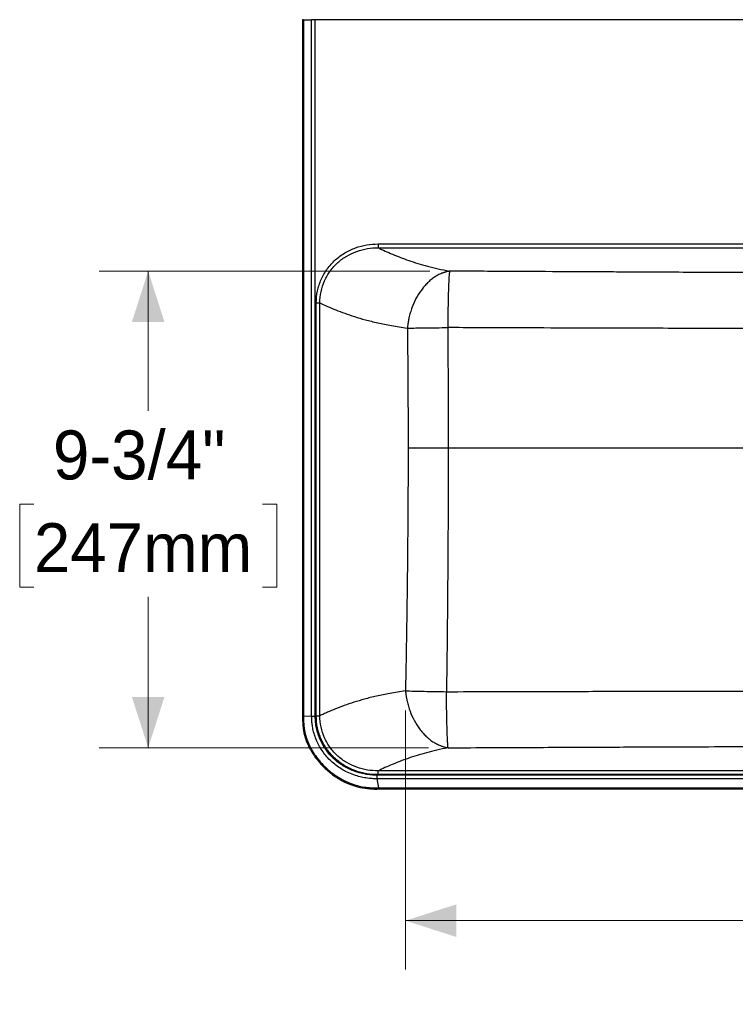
# Model space of a CAD drawing. Header units: inches. Extents: x 0.3 to 10.8, y 1.5 to 7.9.
# Tile 2 of 4: x 0.3 to 2.1, y 4.1 to 6.6. Entities that reach past the tile are written whole.
import ezdxf

# ---------------------------------------------------------------- set-up
doc = ezdxf.new("R2010")
doc.units = ezdxf.units.IN
doc.header["$MEASUREMENT"] = 0
doc.linetypes.add('SLD-Solid', pattern=[0])
doc.styles.add('SLDTEXTSTYLE0', font='txt')
doc.dimstyles.new('SLDDIMSTYLE0', dxfattribs={"dimtxt": 0.125, "dimasz": 0.13, "dimexe": 0, "dimexo": 0.0625, "dimgap": 0.03125, "dimtad": 0, "dimtih": 1, "dimtoh": 1, "dimdec": 6, "dimlfac": 8, "dimrnd": 1e-09, "dimzin": 12, "dimdsep": 46, "dimlunit": 5, "dimtxsty": 'SLDTEXTSTYLE0', "dimsah": 1, "dimcen": 0.09, "dimadec": 0, "dimazin": 3, "dimtfac": 1, "dimtdec": 0, "dimtofl": 0, "dimtmove": 0, "dimatfit": 3, "dimfxl": 1, "dimfrac": 2, "dimtolj": 1, "dimtzin": 12, "dimarcsym": 0})

# ---------------------------------------------------------------- blocks, each defined once
blk = doc.blocks.new('_D_7')
at = {"color": 7, "linetype": 'SLD-Solid', "lineweight": 18, "transparency": 16777216}
for p, q in [((1.3008, 4.84), (1.3008, 4.1784)), ((3.7071, 4.84), (3.7071, 4.1784)), ((1.3008, 4.3034), (2.1625, 4.3034)), ((2.3029, 4.3028), (2.2667, 4.3028)), ((2.2667, 4.3028), (2.2667, 4.0903)), ((2.8866, 4.3028), (2.9229, 4.3028)), ((2.9229, 4.3028), (2.9229, 4.0903)), ((3.7071, 4.3034), (3.027, 4.3034)), ((2.2667, 4.0903), (2.3029, 4.0903)), ((2.9229, 4.0903), (2.8866, 4.0903))]:
    blk.add_line(p, q, dxfattribs=at)
for points in [[(1.3008, 4.3034), (1.4308, 4.2617), (1.4308, 4.345)], [(3.7071, 4.3034), (3.5771, 4.345), (3.5771, 4.2617)]]:
    blk.add_solid(points, dxfattribs=at)
at = {"color": 7, "linetype": 'SLD-Solid', "lineweight": 18, "transparency": 16777216, "char_height": 0.125, "attachment_point": 1, "style": 'SLDTEXTSTYLE0'}
for s, insert in [('19-1/4"', (2.3057, 4.4906)), ('489mm', (2.3029, 4.254))]:
    blk.add_mtext(s, dxfattribs=dict(at, insert=insert))
blk = doc.blocks.new('_D_8')
at = {"color": 7, "linetype": 'SLD-Solid', "lineweight": 18, "transparency": 16777216}
for p, q in [((1.3632, 5.9611), (0.5188, 5.9611)), ((0.6438, 5.9611), (0.6438, 5.6044)), ((0.352, 5.3667), (0.3157, 5.3667)), ((0.3157, 5.3667), (0.3157, 5.1542)), ((0.9357, 5.3667), (0.9719, 5.3667)), ((0.9719, 5.3667), (0.9719, 5.1542)), ((0.3157, 5.1542), (0.352, 5.1542)), ((0.9719, 5.1542), (0.9357, 5.1542)), ((0.6438, 4.7446), (0.6438, 5.13)), ((1.3595, 4.7446), (0.5188, 4.7446))]:
    blk.add_line(p, q, dxfattribs=at)
for points in [[(0.6438, 5.9611), (0.6021, 5.8311), (0.6855, 5.8311)], [(0.6438, 4.7446), (0.6855, 4.8746), (0.6021, 4.8746)]]:
    blk.add_solid(points, dxfattribs=at)
at = {"color": 7, "linetype": 'SLD-Solid', "lineweight": 18, "transparency": 16777216, "char_height": 0.125, "attachment_point": 1, "style": 'SLDTEXTSTYLE0'}
for s, insert in [('9-3/4"', (0.4006, 5.5545)), ('247mm', (0.352, 5.3178))]:
    blk.add_mtext(s, dxfattribs=dict(at, insert=insert))

msp = doc.modelspace()

# ---------------------------------------------------------------- linework, layer by layer
at = {"color": 7, "linetype": 'SLD-Solid', "lineweight": 25}
for p, q in [((1.03783434, 6.60280832), (1.03783434, 4.82750477)), ((1.04040583, 6.60280832), (1.04040583, 4.82750502)), ((1.04040583, 6.60280832), (1.06120208, 6.60280832)), ((1.06120209, 4.82547838), (1.06120208, 6.60280832)), ((1.07043159, 4.82547838), (1.07043158, 6.60280832)), ((3.93747688, 6.60280832), (1.07043158, 6.60280832)), ((1.23081612, 6.03035851), (3.77709223, 6.03035851)), ((1.23081623, 6.02066552), (3.77709223, 6.02066552)), ((1.07305949, 4.82640031), (1.07305949, 5.87997551)), ((1.08230462, 4.82640031), (1.08230462, 5.87997551)), ((1.40985337, 5.51028863), (2.26406214, 5.51028863)), ((1.03783434, 4.82750477), (1.03783439, 4.82647227)), ((1.04040588, 4.8264734), (1.06120209, 4.82547838)), ((3.77934769, 4.67472603), (1.22856074, 4.67472603)), ((3.77709223, 4.6857103), (1.23081623, 4.6857103)), ((3.77709223, 4.67601731), (1.23081623, 4.67601731)), ((1.23293255, 4.64207384), (1.22856073, 4.66543549)), ((3.77934772, 4.66543547), (1.22856074, 4.66543549)), ((1.23292842, 4.63940796), (1.23514691, 4.63940756)), ((1.23514691, 4.64207335), (3.77276156, 4.64207335)), ((1.23514691, 4.63940756), (3.77276155, 4.63940756))]:
    msp.add_line(p, q, dxfattribs=at)
at = {"color": 7, "linetype": 'SLD-Solid', "lineweight": 25, "flags": 128}
msp.add_lwpolyline([(1.04040583, 4.82750477), (1.04040584, 4.82692722), (1.04040588, 4.8264734)], dxfattribs=at)
at = {"color": 7, "linetype": 'SLD-Solid', "lineweight": 25}
for points, knots in [([(1.04040583, 6.60280832), (1.03988702, 6.60280832), (1.03884938, 6.60280832), (1.03796476, 6.60280832), (1.0378986, 6.60280832), (1.03786748, 6.60280832)], [0, 0, 0, 0, 0.3462555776, 0.6925205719, 1, 1, 1, 1]), ([(1.07043158, 6.60280832), (1.06875632, 6.60280832), (1.06708152, 6.60280832), (1.06393967, 6.60280832), (1.06247298, 6.60280832), (1.06120208, 6.60280832)], [0, 0, 0, 0, 0.5, 0.5, 1, 1, 1, 1]), ([(1.07305948, 5.87997559), (1.07305949, 5.89015801), (1.07408986, 5.90040813), (1.07828498, 5.92055499), (1.08145077, 5.93044847), (1.08981406, 5.94936066), (1.09501082, 5.95837544), (1.10713545, 5.97506298), (1.11406048, 5.98273521), (1.12922545, 5.99644081), (1.13746203, 6.00247412), (1.1548043, 6.01276874), (1.16390932, 6.01703218), (1.18258863, 6.02378585), (1.19216177, 6.02627756), (1.2114476, 6.02956323), (1.2211619, 6.03035851), (1.23081612, 6.03035852)], [0, 0, 0, 0, 0.125, 0.125, 0.25, 0.25, 0.375, 0.375, 0.5, 0.5, 0.625, 0.625, 0.75, 0.75, 0.875, 0.875, 1, 1, 1, 1]), ([(1.08230462, 5.87997558), (1.08227036, 5.88953814), (1.08320903, 5.89916077), (1.08710334, 5.91806682), (1.09005993, 5.92734779), (1.09789498, 5.94508074), (1.1027727, 5.9535293), (1.11416818, 5.9691603), (1.1206831, 5.97634204), (1.13495986, 5.98916192), (1.14271928, 5.99480007), (1.15906513, 6.00440902), (1.16765014, 6.00838184), (1.18527173, 6.01466038), (1.19430799, 6.01696753), (1.21251917, 6.01998632), (1.22169377, 6.02069939), (1.23081613, 6.02066553)], [0, 0, 0, 0, 0.125, 0.125, 0.25, 0.25, 0.375, 0.375, 0.5, 0.5, 0.625, 0.625, 0.75, 0.75, 0.875, 0.875, 1, 1, 1, 1]), ([(1.23081612, 6.03035852), (1.23081612, 6.02921329), (1.23081613, 6.02806834), (1.23081613, 6.02591601), (1.23081613, 6.02490916), (1.23081613, 6.02315457), (1.23081613, 6.02240726), (1.23081613, 6.02126203), (1.23081613, 6.02086439), (1.23081613, 6.02066552)], [0, 0, 0, 0, 0.25, 0.25, 0.5, 0.5, 0.75, 0.75, 1, 1, 1, 1]), ([(1.23081623, 6.02066552), (1.24257222, 6.01509874), (1.25474176, 6.00956229), (1.28063448, 5.99870566), (1.29436133, 5.99338338), (1.32401541, 5.98315112), (1.33994387, 5.97824191), (1.37449707, 5.96909051), (1.393115, 5.96485259), (1.41320769, 5.9610862)], [0, 0, 0, 0, 0.25, 0.25, 0.5, 0.5, 0.75, 0.75, 1, 1, 1, 1]), ([(1.41320769, 5.9610862), (1.41256059, 5.96097763), (1.41127669, 5.96076221), (1.40936668, 5.96038391), (1.40748875, 5.95997103), (1.40564348, 5.95952173), (1.40383137, 5.9590393), (1.40205285, 5.95852567), (1.40030823, 5.95798306), (1.39859775, 5.95741359), (1.39692157, 5.95681933), (1.39527974, 5.95620231), (1.39086301, 5.95444999), (1.38394129, 5.95117815), (1.37452009, 5.94548246), (1.3655977, 5.9388502), (1.35690539, 5.93107215), (1.34880895, 5.92248272), (1.33849316, 5.9095917), (1.32730097, 5.89172556), (1.31841351, 5.87169606), (1.31295144, 5.85509281), (1.31028049, 5.84472355), (1.30864273, 5.83688129), (1.30768592, 5.83161757), (1.30686962, 5.82633401), (1.30618017, 5.8210231), (1.30583992, 5.81747165), (1.30566935, 5.8156913)], [0, 0, 0, 0, 0.0123540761, 0.0245115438, 0.0364721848, 0.0482358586, 0.0598025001, 0.071172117, 0.0823447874, 0.0933206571, 0.1040999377, 0.1146829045, 0.125069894, 0.1897235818, 0.2500908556, 0.3143263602, 0.3751090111, 0.4390231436, 0.5001316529, 0.628447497, 0.7499145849, 0.8126890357, 0.8749356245, 0.899956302, 0.9249053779, 0.9498508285, 0.974860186, 1, 1, 1, 1]), ([(1.41320769, 5.9610862), (1.41294507, 5.95960436), (1.41268245, 5.95739144), (1.41216509, 5.95156952), (1.41191035, 5.94796066), (1.41141641, 5.93945538), (1.4111772, 5.93455909), (1.4107215, 5.92362582), (1.41050502, 5.91758895), (1.41010124, 5.90455579), (1.40991396, 5.89755971), (1.40957424, 5.882818), (1.4094218, 5.87507262), (1.40915632, 5.8590649), (1.40904328, 5.85080281), (1.40886002, 5.83400969), (1.40878979, 5.8254789), (1.40874202, 5.81694171)], [0, 0, 0, 0, 0.125, 0.125, 0.25, 0.25, 0.375, 0.375, 0.5, 0.5, 0.625, 0.625, 0.75, 0.75, 0.875, 0.875, 1, 1, 1, 1]), ([(3.594701, 5.9610862), (3.54218813, 5.96080556), (3.49063369, 5.96053147), (3.39085784, 5.96000478), (3.34265284, 5.95975227), (3.27409808, 5.95939683), (3.25187876, 5.95928227), (3.20887538, 5.95906192), (3.18809082, 5.95895613), (3.14805929, 5.95875387), (3.12881182, 5.9586574), (3.09190401, 5.95847398), (3.07424712, 5.95838705), (3.02363963, 5.95814035), (2.99304804, 5.95799464), (2.93737019, 5.95773577), (2.91227748, 5.95762257), (2.86647248, 5.95742206), (2.84573701, 5.95733463), (2.80750565, 5.95717926), (2.79001511, 5.95711136), (2.75746291, 5.95699055), (2.74240277, 5.95693765), (2.7140926, 5.95684354), (2.70084409, 5.95680233), (2.67569299, 5.95672922), (2.66379089, 5.95669732), (2.64098598, 5.95664115), (2.63008447, 5.95661688), (2.60900422, 5.95657477), (2.59882574, 5.95655694), (2.57896634, 5.95652688), (2.56928566, 5.95651466), (2.54072055, 5.95648562), (2.52231866, 5.95647637), (2.48552793, 5.95647639), (2.46714358, 5.95648566), (2.42907695, 5.95652437), (2.40940687, 5.95655378), (2.37777729, 5.95661698), (2.36687562, 5.95664126), (2.34407503, 5.95669743), (2.33217649, 5.95672933), (2.30702584, 5.95680245), (2.29377647, 5.95684366), (2.2654651, 5.95693779), (2.2504034, 5.9569907), (2.21784628, 5.95711154), (2.2003526, 5.95717946), (2.16211498, 5.95733486), (2.14137444, 5.95742232), (2.095566, 5.95762287), (2.07048242, 5.95773603), (2.01485478, 5.95799466), (1.98429848, 5.95814021), (1.93370883, 5.95838682), (1.91605978, 5.95847371), (1.87916451, 5.95865706), (1.85991753, 5.95875353), (1.81986487, 5.95895589), (1.79905844, 5.95906179), (1.75601373, 5.95928235), (1.73377893, 5.95939699), (1.66520443, 5.95975254), (1.6169951, 5.96000507), (1.54217654, 5.96040002), (1.51682052, 5.96053436), (1.46546189, 5.9608073), (1.43946016, 5.9609459), (1.41320769, 5.9610862)], [0, 0, 0, 0, 0.03125, 0.03125, 0.0625, 0.0625, 0.078125, 0.078125, 0.09375, 0.09375, 0.109375, 0.109375, 0.125, 0.125, 0.15625, 0.15625, 0.1875, 0.1875, 0.21875, 0.21875, 0.25, 0.25, 0.28125, 0.28125, 0.3125, 0.3125, 0.34375, 0.34375, 0.375, 0.375, 0.40625, 0.40625, 0.4375, 0.4375, 0.5, 0.5, 0.5625, 0.5625, 0.625, 0.625, 0.65625, 0.65625, 0.6875, 0.6875, 0.71875, 0.71875, 0.75, 0.75, 0.78125, 0.78125, 0.8125, 0.8125, 0.84375, 0.84375, 0.875, 0.875, 0.890625, 0.890625, 0.90625, 0.90625, 0.921875, 0.921875, 0.9375, 0.9375, 0.96875, 0.96875, 0.984375, 0.984375, 1, 1, 1, 1]), ([(1.07305948, 5.87997559), (1.07506178, 5.87997558), (1.0770595, 5.87997558), (1.08034116, 5.87997558), (1.08161767, 5.87997558), (1.08230462, 5.87997558)], [0, 0, 0, 0, 0.5, 0.5, 1, 1, 1, 1]), ([(1.08230463, 5.87997559), (1.09500035, 5.87400402), (1.10833297, 5.8680449), (1.1373841, 5.85633396), (1.15309952, 5.85058019), (1.1794812, 5.84227544), (1.18874492, 5.83956229), (1.20841522, 5.83428239), (1.21882228, 5.83171559), (1.24101094, 5.82676798), (1.25279273, 5.82438746), (1.27796503, 5.8198568), (1.29135547, 5.81770705), (1.30566876, 5.81569139)], [0, 0, 0, 0, 0.25, 0.25, 0.5, 0.5, 0.625, 0.625, 0.75, 0.75, 0.875, 0.875, 1, 1, 1, 1]), ([(1.30566935, 5.8156914), (1.31229249, 5.81580714), (1.3196093, 5.81592288), (1.33534954, 5.81614991), (1.34377257, 5.8162612), (1.36140133, 5.81647504), (1.37060661, 5.81657759), (1.38944581, 5.81677002), (1.39907926, 5.81685989), (1.40874177, 5.8169417)], [0, 0, 0, 0, 0.25, 0.25, 0.5, 0.5, 0.75, 0.75, 1, 1, 1, 1]), ([(1.40874171, 5.81694171), (1.40883215, 5.80380637), (1.4090127, 5.77758393), (1.40931259, 5.72571241), (1.40960368, 5.6617086), (1.40977346, 5.59825042), (1.40984424, 5.54790429), (1.40985033, 5.52282588), (1.40985337, 5.51028863)], [0, 0, 0, 0, 0.1285083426, 0.2565448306, 0.5074712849, 0.7546620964, 0.8773502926, 1, 1, 1, 1]), ([(3.59916667, 5.8169417), (3.54663848, 5.81671579), (3.49506594, 5.81650253), (3.39524591, 5.81611177), (3.3470148, 5.81593436), (3.27841276, 5.8157023), (3.25617634, 5.81563062), (3.21313578, 5.81549928), (3.19233114, 5.8154396), (3.15225624, 5.81533234), (3.13298549, 5.81528475), (3.09602776, 5.81520127), (3.07834424, 5.81516537), (3.02765187, 5.81507389), (2.99699692, 5.81503453), (2.94117945, 5.81498878), (2.91601053, 5.81498228), (2.87004151, 5.81499122), (2.8492182, 5.81500662), (2.8108005, 5.81505064), (2.79321147, 5.81507928), (2.76045279, 5.81514333), (2.74528464, 5.81517875), (2.71675013, 5.81525169), (2.70338528, 5.81528921), (2.67799427, 5.81536296), (2.6659686, 5.81539919), (2.64291052, 5.81546788), (2.63187942, 5.81550034), (2.6105351, 5.81555967), (2.60022214, 5.81558656), (2.58009, 5.81563349), (2.57027107, 5.81565354), (2.54128749, 5.81570215), (2.5226018, 5.81571901), (2.48524385, 5.81571901), (2.46657598, 5.81570214), (2.42795171, 5.81563727), (2.40800752, 5.81558923), (2.37598178, 5.8155002), (2.36495053, 5.81546775), (2.34189686, 5.81539907), (2.32987481, 5.81536284), (2.3044843, 5.8152891), (2.29111861, 5.81525157), (2.26258293, 5.81517865), (2.24741326, 5.81514323), (2.21464966, 5.8150792), (2.19705748, 5.81505057), (2.15863353, 5.81500657), (2.13780517, 5.81499119), (2.09183273, 5.81498229), (2.066673, 5.81498883), (2.01090587, 5.81503456), (1.98028629, 5.81507385), (1.92961177, 5.81516528), (1.91193612, 5.81520115), (1.87499094, 5.81528459), (1.85572066, 5.81533216), (1.8156246, 5.81543946), (1.79479806, 5.8154992), (1.75171614, 5.81563067), (1.7294642, 5.8157024), (1.66084162, 5.81593454), (1.61260479, 5.81611198), (1.53775312, 5.81640505), (1.51238745, 5.81650719), (1.46101157, 5.81671907), (1.43500215, 5.81682879), (1.40874202, 5.81694171)], [0, 0, 0, 0, 0.03125, 0.03125, 0.0625, 0.0625, 0.078125, 0.078125, 0.09375, 0.09375, 0.109375, 0.109375, 0.125, 0.125, 0.15625, 0.15625, 0.1875, 0.1875, 0.21875, 0.21875, 0.25, 0.25, 0.28125, 0.28125, 0.3125, 0.3125, 0.34375, 0.34375, 0.375, 0.375, 0.40625, 0.40625, 0.4375, 0.4375, 0.5, 0.5, 0.5625, 0.5625, 0.625, 0.625, 0.65625, 0.65625, 0.6875, 0.6875, 0.71875, 0.71875, 0.75, 0.75, 0.78125, 0.78125, 0.8125, 0.8125, 0.84375, 0.84375, 0.875, 0.875, 0.890625, 0.890625, 0.90625, 0.90625, 0.921875, 0.921875, 0.9375, 0.9375, 0.96875, 0.96875, 0.984375, 0.984375, 1, 1, 1, 1]), ([(1.30737867, 5.51028854), (1.30737867, 5.41420716), (1.30686469, 5.31814177), (1.30525899, 5.16580576), (1.30458331, 5.1136583), (1.30292962, 5.00523894), (1.30195104, 4.94895048), (1.30081181, 4.88999027)], [0, 0, 0, 0, 0.5, 0.5, 0.75, 0.75, 1, 1, 1, 1]), ([(1.30737868, 5.51028887), (1.31398611, 5.51028887), (1.32127491, 5.51028887), (1.33693967, 5.51028887), (1.3453152, 5.51028887), (1.36283549, 5.51028887), (1.37197983, 5.51028887), (1.39069096, 5.51028887), (1.40025733, 5.51028887), (1.4098534, 5.51028887)], [0, 0, 0, 0, 0.25, 0.25, 0.5, 0.5, 0.75, 0.75, 1, 1, 1, 1]), ([(1.40985339, 5.51028863), (1.4098534, 5.41379811), (1.40952347, 5.31732385), (1.40847405, 5.16440592), (1.40803058, 5.11206981), (1.40693481, 5.00328853), (1.40628203, 4.94682667), (1.40551381, 4.88770344)], [0, 0, 0, 0, 0.5, 0.5, 0.75, 0.75, 1, 1, 1, 1]), ([(1.30081181, 4.88999027), (1.28681168, 4.88795949), (1.27372159, 4.88580043), (1.24912433, 4.88126562), (1.23761847, 4.87889053), (1.21594999, 4.87396748), (1.20578465, 4.87141917), (1.18656472, 4.86618747), (1.17751046, 4.86350419), (1.15171637, 4.85530386), (1.13633286, 4.84963771), (1.11497643, 4.84099836), (1.10814792, 4.8380951), (1.0982353, 4.83372119), (1.09498517, 4.83225957), (1.09018045, 4.83006424), (1.08858975, 4.82933159), (1.08543214, 4.82786668), (1.08386679, 4.82713512), (1.08230462, 4.82640027)], [0, 0, 0, 0, 0.125, 0.125, 0.25, 0.25, 0.375, 0.375, 0.5, 0.5, 0.75, 0.75, 0.875, 0.875, 0.9375, 0.9375, 0.96875, 0.96875, 1, 1, 1, 1]), ([(1.30081181, 4.88999027), (1.30747365, 4.88977772), (1.31486381, 4.88956518), (1.33080669, 4.88914857), (1.33935893, 4.88894451), (1.35728425, 4.88855303), (1.36665686, 4.8883656), (1.38584882, 4.88801488), (1.39566769, 4.88785158), (1.40551381, 4.8877036)], [0, 0, 0, 0, 0.25, 0.25, 0.5, 0.5, 0.75, 0.75, 1, 1, 1, 1]), ([(1.30081186, 4.88999028), (1.30089383, 4.88909743), (1.30105749, 4.88731464), (1.30134873, 4.8846452), (1.30167245, 4.88198459), (1.30203171, 4.879332), (1.30242547, 4.87668661), (1.30285398, 4.87404759), (1.30331726, 4.87141411), (1.30381555, 4.86878536), (1.30434922, 4.8661605), (1.30567313, 4.86006593), (1.308142, 4.85055287), (1.31366073, 4.83392276), (1.32264307, 4.81388366), (1.33396167, 4.79600975), (1.34438712, 4.78312917), (1.35257977, 4.77453937), (1.36137186, 4.76676808), (1.37040263, 4.76014088), (1.37993385, 4.75445669), (1.3873966, 4.75098065), (1.39281772, 4.74891049), (1.39594941, 4.74783563), (1.39919374, 4.74685005), (1.40254918, 4.74596976), (1.40601325, 4.74519463), (1.40835868, 4.74479707), (1.40954831, 4.74459543)], [0, 0, 0, 0, 0.0125971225, 0.0251533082, 0.037676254, 0.0501737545, 0.0626536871, 0.0751239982, 0.0875926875, 0.100067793, 0.1125573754, 0.1250695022, 0.1873506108, 0.2500903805, 0.3717740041, 0.4998724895, 0.5610350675, 0.6248949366, 0.6857284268, 0.7499128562, 0.8103378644, 0.8749335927, 0.8941834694, 0.9140697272, 0.9345939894, 0.9557571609, 0.9775593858, 1, 1, 1, 1]), ([(1.40551387, 4.88770354), (1.444098, 4.88782945), (1.48169464, 4.8879457), (1.55456093, 4.88815755), (1.5898238, 4.88825317), (1.65775919, 4.88842387), (1.6904335, 4.88849897), (1.7531384, 4.88863004), (1.78317079, 4.88868602), (1.84067743, 4.88878118), (1.86815034, 4.88882037), (1.9207254, 4.88888477), (1.94583375, 4.88891001), (2.01800979, 4.88896916), (2.0619216, 4.88898671), (2.14357399, 4.88899891), (2.18135135, 4.88899359), (2.25283419, 4.88897517), (2.28653337, 4.88896202), (2.35144866, 4.88893753), (2.38266198, 4.88892615), (2.44391884, 4.88891043), (2.4739513, 4.88890606), (2.53400704, 4.88890604), (2.56402781, 4.8889104), (2.62526095, 4.88892614), (2.65647076, 4.88893753), (2.72138109, 4.88896202), (2.75507773, 4.88897517), (2.82656693, 4.8889936), (2.86435355, 4.88899891), (2.94600435, 4.8889867), (2.98989368, 4.88896916), (3.06205418, 4.88891002), (3.08715993, 4.8888848), (3.13973294, 4.88882041), (3.1672041, 4.88878123), (3.22471651, 4.88868606), (3.25475785, 4.88863006), (3.31749162, 4.88849894), (3.35018579, 4.88842379), (3.41815008, 4.888253), (3.4534165, 4.88815734), (3.52625635, 4.88794554), (3.56382939, 4.88782946), (3.60239419, 4.88770366)], [0, 0, 0, 0, 0.03125, 0.03125, 0.0625, 0.0625, 0.09375, 0.09375, 0.125, 0.125, 0.15625, 0.15625, 0.1875, 0.1875, 0.25, 0.25, 0.3125, 0.3125, 0.375, 0.375, 0.4375, 0.4375, 0.5, 0.5, 0.5625, 0.5625, 0.625, 0.625, 0.6875, 0.6875, 0.75, 0.75, 0.8125, 0.8125, 0.84375, 0.84375, 0.875, 0.875, 0.90625, 0.90625, 0.9375, 0.9375, 0.96875, 0.96875, 1, 1, 1, 1]), ([(1.40954831, 4.74459543), (1.40931194, 4.74606989), (1.40907557, 4.74826805), (1.40860985, 4.7540466), (1.4083805, 4.75762691), (1.40793564, 4.76606337), (1.40772014, 4.77091941), (1.40730937, 4.78176307), (1.40711411, 4.78775053), (1.40674963, 4.80067913), (1.40658042, 4.80762007), (1.40627307, 4.82224938), (1.40613493, 4.82993754), (1.40589384, 4.8458328), (1.40579088, 4.85403968), (1.40562322, 4.87072852), (1.4055585, 4.87921022), (1.40551387, 4.88770344)], [0, 0, 0, 0, 0.125, 0.125, 0.25, 0.25, 0.375, 0.375, 0.5, 0.5, 0.625, 0.625, 0.75, 0.75, 0.875, 0.875, 1, 1, 1, 1]), ([(1.03783439, 4.82647226), (1.03790526, 4.81800463), (1.03804487, 4.80132315), (1.04225798, 4.77707102), (1.04992106, 4.75499454), (1.06074075, 4.733966), (1.07376352, 4.71519693), (1.08814017, 4.6988971), (1.1008988, 4.68692062), (1.11213993, 4.67783514), (1.12184976, 4.67089555), (1.13171036, 4.66465131), (1.14345283, 4.65813831), (1.15898145, 4.65102234), (1.17958836, 4.64421477), (1.20491203, 4.63967439), (1.2232352, 4.63950014), (1.23292843, 4.63940795)], [0, 0, 0, 0, 0.0839755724, 0.1654342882, 0.2430785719, 0.3151130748, 0.3996066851, 0.4691768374, 0.5305501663, 0.5731142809, 0.6125980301, 0.6489780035, 0.6889379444, 0.7458368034, 0.8183146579, 0.9038857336, 1, 1, 1, 1]), ([(1.04040583, 4.82750477), (1.03983154, 4.82750477), (1.03868371, 4.82750477), (1.03789555, 4.82750477), (1.03788778, 4.82750477), (1.03788492, 4.82750477)], [0, 0, 0, 0, 0.3878747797, 0.7752427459, 1, 1, 1, 1]), ([(1.04040588, 4.8264734), (1.0404082, 4.82488234), (1.04041319, 4.82145287), (1.04049635, 4.81593577), (1.04074548, 4.80916181), (1.04131503, 4.80137819), (1.04275786, 4.78979316), (1.04590466, 4.77504564), (1.054049, 4.75154213), (1.07028115, 4.72268039), (1.09414449, 4.69565495), (1.11900014, 4.675522), (1.14146311, 4.66180521), (1.16273251, 4.65249678), (1.18216678, 4.64673905), (1.19698672, 4.64403395), (1.20840731, 4.6428398), (1.21694301, 4.64231394), (1.22492686, 4.64209485), (1.2303884, 4.64208052), (1.23293255, 4.64207384)], [0, 0, 0, 0, 0.0160264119, 0.0345444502, 0.0555762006, 0.0842991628, 0.1131254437, 0.1731295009, 0.2357911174, 0.3631099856, 0.5037881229, 0.5962679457, 0.6844546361, 0.7681087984, 0.8293604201, 0.8882485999, 0.9195636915, 0.9449873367, 0.9743734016, 1, 1, 1, 1]), ([(1.22856073, 4.66543549), (1.22769183, 4.66543686), (1.22584128, 4.66543976), (1.22289713, 4.66549811), (1.21961747, 4.66561368), (1.21600554, 4.66580881), (1.2107583, 4.66620085), (1.20401585, 4.66693004), (1.19363521, 4.66854071), (1.18041354, 4.6714927), (1.16430491, 4.67671838), (1.14928033, 4.68341141), (1.1308335, 4.69385051), (1.11033662, 4.70951116), (1.09279375, 4.72947601), (1.08134258, 4.74737125), (1.07401726, 4.76192551), (1.06829636, 4.77711684), (1.06506298, 4.78955709), (1.06308611, 4.80010743), (1.06206856, 4.80772674), (1.06147607, 4.81523208), (1.06123597, 4.82072161), (1.06121251, 4.824016), (1.0612021, 4.82547839)], [0, 0, 0, 0, 0.0101096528, 0.021531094, 0.0342602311, 0.0482909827, 0.0636145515, 0.0954791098, 0.1271664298, 0.185804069, 0.2528934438, 0.3238803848, 0.3767618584, 0.4993088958, 0.621980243, 0.6838076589, 0.746136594, 0.8112095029, 0.8723113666, 0.8954051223, 0.9360846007, 0.9616703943, 0.9829855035, 1, 1, 1, 1]), ([(1.22856067, 4.67472607), (1.2259707, 4.6747176), (1.22335057, 4.67476574), (1.21814167, 4.67497948), (1.2155432, 4.67514458), (1.20777543, 4.67581468), (1.20263396, 4.67649469), (1.18740895, 4.67922232), (1.17753257, 4.6819582), (1.15859839, 4.68917461), (1.14954893, 4.69365173), (1.13257656, 4.70418264), (1.12464147, 4.71024222), (1.11010512, 4.72380694), (1.10350753, 4.73131125), (1.09192286, 4.74755667), (1.08692738, 4.75631285), (1.07879608, 4.77482385), (1.07566925, 4.78456479), (1.07252732, 4.79965083), (1.07173723, 4.80475701), (1.07094945, 4.81248375), (1.07075302, 4.81507053), (1.07055796, 4.81896202), (1.07048532, 4.82091061), (1.07044991, 4.82286262), (1.07043457, 4.82416463), (1.07043098, 4.82482674), (1.07043159, 4.82547839)], [0, 0, 0, 0, 0.03125, 0.03125, 0.0625, 0.0625, 0.125, 0.125, 0.25, 0.25, 0.375, 0.375, 0.5, 0.5, 0.625, 0.625, 0.75, 0.75, 0.875, 0.875, 0.9375, 0.9375, 0.96875, 0.96875, 0.984375, 0.9921875, 0.9921875, 1, 1, 1, 1]), ([(1.23081623, 4.67601731), (1.221184, 4.67601731), (1.21148929, 4.67680882), (1.19223213, 4.68008297), (1.18266945, 4.68256688), (1.16400604, 4.68930256), (1.1549057, 4.69355572), (1.13756086, 4.70383433), (1.12931788, 4.70986175), (1.11413349, 4.72356446), (1.10719519, 4.73124067), (1.09504948, 4.74793723), (1.08984423, 4.7569565), (1.08146453, 4.77588681), (1.07829226, 4.78579261), (1.07409059, 4.80595749), (1.07305949, 4.8162147), (1.07305949, 4.82640031)], [0, 0, 0, 0, 0.125, 0.125, 0.25, 0.25, 0.375, 0.375, 0.5, 0.5, 0.625, 0.625, 0.75, 0.75, 0.875, 0.875, 1, 1, 1, 1]), ([(1.07305949, 4.82640031), (1.07506179, 4.82640031), (1.07705954, 4.82640031), (1.08034121, 4.82640031), (1.08161767, 4.82640031), (1.08230462, 4.82640031)], [0, 0, 0, 0, 0.5, 0.5, 1, 1, 1, 1]), ([(1.23081622, 4.6857103), (1.22171465, 4.68567651), (1.21255756, 4.68638608), (1.19437503, 4.68939424), (1.18534984, 4.69169402), (1.16774254, 4.6979557), (1.15916081, 4.70191901), (1.14281205, 4.71151258), (1.13504637, 4.71714482), (1.12075139, 4.72996276), (1.11422351, 4.73714759), (1.10280954, 4.75278908), (1.09792564, 4.76124368), (1.090076, 4.77899209), (1.08711113, 4.78828281), (1.08320788, 4.80720569), (1.08227036, 4.81683476), (1.08230462, 4.82640031)], [0, 0, 0, 0, 0.125, 0.125, 0.25, 0.25, 0.375, 0.375, 0.5, 0.5, 0.625, 0.625, 0.75, 0.75, 0.875, 0.875, 1, 1, 1, 1]), ([(1.40954831, 4.74459543), (1.38980828, 4.74080558), (1.37154846, 4.73656723), (1.33770519, 4.72746783), (1.32211558, 4.72260787), (1.29309013, 4.71251056), (1.27965329, 4.70727406), (1.25428193, 4.69660455), (1.24234892, 4.69117135), (1.23081623, 4.6857103)], [0, 0, 0, 0, 0.25, 0.25, 0.5, 0.5, 0.75, 0.75, 1, 1, 1, 1]), ([(1.40954831, 4.74459543), (1.44809822, 4.74478178), (1.4856574, 4.74496098), (1.55844148, 4.74530305), (1.59365965, 4.7454659), (1.66149803, 4.74577388), (1.69412003, 4.74591904), (1.75671254, 4.74619149), (1.78668485, 4.7463188), (1.84406371, 4.74655623), (1.87146892, 4.74666635), (1.92390139, 4.7468706), (1.94893483, 4.74696477), (2.02087608, 4.74722571), (2.06461798, 4.74737095), (2.14590908, 4.74761646), (2.18349499, 4.74771687), (2.25457849, 4.74788282), (2.28806982, 4.74794834), (2.35255848, 4.74805084), (2.38355304, 4.74808781), (2.44436692, 4.74813673), (2.47417523, 4.74814867), (2.53378276, 4.74814865), (2.56357947, 4.74813671), (2.62436982, 4.74808779), (2.6553609, 4.74805082), (2.71984465, 4.74794833), (2.75333345, 4.74788281), (2.82442328, 4.74771685), (2.86201841, 4.74761641), (2.94330794, 4.7473709), (2.98702746, 4.74722573), (3.05895322, 4.74696484), (3.08398406, 4.74687069), (3.13641448, 4.74666645), (3.16381794, 4.74655634), (3.22120256, 4.74631889), (3.2511838, 4.74619155), (3.31380512, 4.74591896), (3.34644695, 4.74577372), (3.41431421, 4.7454656), (3.44953597, 4.74530273), (3.5222938, 4.74496078), (3.55982942, 4.74478169), (3.59835994, 4.74459543)], [0, 0, 0, 0, 0.03125, 0.03125, 0.0625, 0.0625, 0.09375, 0.09375, 0.125, 0.125, 0.15625, 0.15625, 0.1875, 0.1875, 0.25, 0.25, 0.3125, 0.3125, 0.375, 0.375, 0.4375, 0.4375, 0.5, 0.5, 0.5625, 0.5625, 0.625, 0.625, 0.6875, 0.6875, 0.75, 0.75, 0.8125, 0.8125, 0.84375, 0.84375, 0.875, 0.875, 0.90625, 0.90625, 0.9375, 0.9375, 0.96875, 0.96875, 1, 1, 1, 1]), ([(1.23081622, 4.67601731), (1.23081622, 4.67716254), (1.23081622, 4.67830762), (1.23081622, 4.68045985), (1.23081622, 4.68146658), (1.23081622, 4.68322116), (1.23081622, 4.6839686), (1.23081622, 4.68511395), (1.23081622, 4.68551143), (1.23081622, 4.6857103)], [0, 0, 0, 0, 0.25, 0.25, 0.5, 0.5, 0.75, 0.75, 1, 1, 1, 1]), ([(1.20833947, 4.64037065), (1.20915486, 4.64025603), (1.21728354, 4.63911336), (1.22551832, 4.63926725), (1.23292706, 4.6394057)], [0, 0, 0, 0, 0.1003111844, 1, 1, 1, 1])]:
    msp.add_open_spline(points, degree=3, knots=knots, dxfattribs=at)
for points in [[(1.30566869, 5.81569129), (1.30682505, 5.70979754), (1.30737866, 5.61005535), (1.30737868, 5.51028887)], [(1.04040588, 4.8264734), (1.03927625, 4.8264731), (1.03762556, 4.82647251), (1.03776941, 4.82647212), (1.03827874, 4.82647202)], [(1.0612021, 4.82547839), (1.06247306, 4.82547839), (1.06540602, 4.82547839), (1.06875625, 4.82547839), (1.07043159, 4.82547839)], [(1.22856074, 4.66543549), (1.22856074, 4.66674278), (1.22856074, 4.66971104), (1.22856074, 4.67305424), (1.22856074, 4.67472603)], [(1.23293255, 4.64207384), (1.23293143, 4.64104191), (1.2329292, 4.63943168), (1.23292759, 4.6391762), (1.23292706, 4.6394057)], [(1.23292706, 4.6394057), (1.23366903, 4.63940499), (1.23440887, 4.63940487), (1.23514691, 4.63940487)], [(1.23293255, 4.64207384), (1.2336709, 4.64207335), (1.23440887, 4.64207335), (1.23514691, 4.64207335)], [(1.23514691, 4.64207335), (1.23514691, 4.64104167), (1.23514691, 4.63943173), (1.23514691, 4.63917577), (1.23514691, 4.63940487)]]:
    msp.add_open_spline(points, degree=3, dxfattribs=at)

# ---------------------------------------------------------------- dimensions: what is measured, and where the dimension line sits
at = {"color": 7, "linetype": 'SLD-Solid', "lineweight": 18}
for base, p1, p2, angle, picture, middle in [((0.64381127, 5.9610862), (1.40954831, 4.74459543), (1.41320769, 5.9610862), 90, '_D_8', (0.64381127, 5.36724198)), ((3.70709607, 4.30335186), (1.30081181, 4.88999027), (3.70709606, 4.88999033), 0.0000014, '_D_7', (2.59476389, 4.30335183))]:
    dim = msp.add_linear_dim(base=base, p1=p1, p2=p2, angle=angle, dimstyle='SLDDIMSTYLE0', dxfattribs=at)
    dim.commit()
    dim.dimension.update_dxf_attribs({"geometry": picture, "text_midpoint": middle, "dimtype": 160})

doc.saveas('drawing.dxf')
